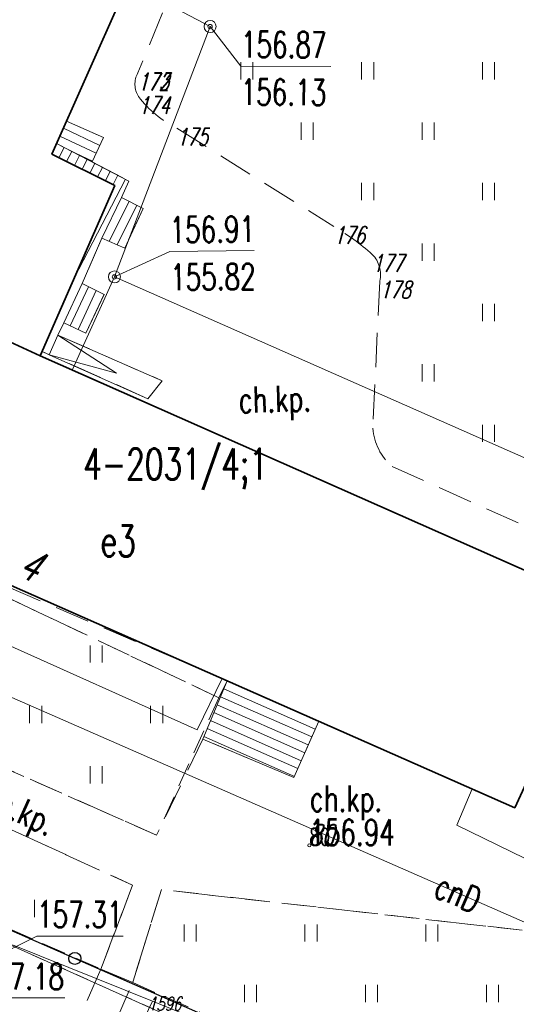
# Model space of a CAD drawing. Header units: metres. Extents: x 8438757 to 16876328, y 5732263 to 11465158.
# Tile 5 of 19: x 8438916 to 8438945, y 5732362 to 5732419. Entities that reach past the tile are written whole.
import ezdxf
from ezdxf.enums import TextEntityAlignment as Align

# ---------------------------------------------------------------- set-up
doc = ezdxf.new("R2010")
doc.units = ezdxf.units.M
doc.header["$MEASUREMENT"] = 0
for name, pattern in [('2_KTCR02', [3, 2, -1]), ('2_PTTU', [2.1, 1.4, -0.7]), ('3_1', [0]), ('3_EGBB01', [0]), ('3_EGBP15', [0]), ('3_EGBP15G', [0]), ('3_EGBS10', [0]), ('3_EGBS10G', [0]), ('4_1', [0]), ('4_SUPC_01', [0]), ('4_SUPE_01', [0]), ('4_SUPK_01', [0]), ('4_SUPT_01', [0]), ('4_SUPW_01', [0]), ('GDE', [0]), ('GUZ', [1.4, 0.7, -0.7])]:
    doc.linetypes.add(name, pattern=pattern)
doc.layers.get('0').update_dxf_attribs({"color": 250, "linetype": 'CONTINUOUS', "lineweight": 100})
for name, color, linetype, lineweight in [('Dzialki', 7, 'GDE', 18), ('EADTD_T_0', 7, 'CONTINUOUS', 18), ('EGBB_E_T_1', 7, 'CONTINUOUS', 18), ('EGBB_L_1', 7, '3_EGBB01', 35), ('EGBB_T_0', 7, 'CONTINUOUS', 18), ('EGBE_L_3', 7, '3_EGBS10', 18), ('EGBE_L_7', 7, '3_EGBP15', 18), ('KTCR_E_T_1', 7, 'CONTINUOUS', 15), ('KTCR_L_1', 7, '2_KTCR02', 18), ('KTOK_L_4', 7, 'CONTINUOUS', 25), ('PIKIETY_3_T_0', 255, 'CONTINUOUS', 0), ('PIKIETY_T_0', 6, 'CONTINUOUS', 18), ('PIKIETY_T_1', 5, 'CONTINUOUS', 18), ('PIKIETY_T_3', 5, 'CONTINUOUS', 18), ('PTTU_L_2', 7, '2_PTTU', 18), ('RTPW_T_1', 7, 'CONTINUOUS', 15), ('SUPC_E_T_1', 7, 'CONTINUOUS', 15), ('SUPC_L_1', 200, '4_SUPC_01', 18), ('SUPE_L_3', 1, '4_SUPE_01', 18), ('SUPK_L_0', 34, '4_SUPK_01', 18), ('SUPK_L_4', 34, '4_SUPK_01', 18), ('SUPT_L_0', 30, '4_SUPT_01', 18), ('SUPW_L_0', 5, '4_SUPW_01', 18), ('SUTK_T_0', 7, 'CONTINUOUS', 18), ('SUTW_T_0', 5, 'CONTINUOUS', 18), ('SUUK_T_2', 34, 'CONTINUOUS', 18), ('Uzytki', 7, 'GUZ', 18)]:
    doc.layers.add(name, color=color, linetype=linetype, lineweight=lineweight)
doc.styles.get("Standard").update_dxf_attribs({"font": 'Simplex.SHX', "width": 0.75})

# ---------------------------------------------------------------- blocks, each defined once
blk = doc.blocks.new('2_PTTU04')
at = {"linetype": 'Continuous'}
for p, q in [((-0.35, -0.5), (-0.35, 0.5)), ((0.35, -0.5), (0.35, 0.5))]:
    blk.add_line(p, q, dxfattribs=at)
blk = doc.blocks.new('2_RTPW02')
at = {"linetype": 'Continuous'}
blk.add_circle((0, 0), 0.09, dxfattribs=at)
blk = doc.blocks.new('4_SUPS01_05')
at = {"linetype": 'Continuous'}
blk.add_circle((0, 0), 0.125, dxfattribs=at)
blk = doc.blocks.new('4_SUUS15_05')
at = {"linetype": 'Continuous'}
blk.add_circle((0, 0), 0.35, dxfattribs=at)

msp = doc.modelspace()

# ---------------------------------------------------------------- linework, layer by layer
at = {"layer": 'Dzialki'}
msp.add_line((8438822.517, 5732406.792), (8438995.497, 5732329.209), dxfattribs=at)
msp.add_line((8438822.517, 5732406.792), (8438995.497, 5732329.209), dxfattribs=at)
at = {"layer": 'EGBB_L_1', "linetype": '3_EGBB01'}
for p, q in [((8438918.183, 5732410.756), (8438929.562, 5732436.372)), ((8438921.819, 5732408.952), (8438918.183, 5732410.756)), ((8438917.502, 5732399.075), (8438921.819, 5732408.952)), ((8438917.502, 5732399.075), (8438902.006, 5732406.255)), ((8438917.502, 5732399.075), (8438902.006, 5732406.255)), ((8438880.521, 5732401.371), (8438944.978, 5732372.912)), ((8438880.521, 5732401.371), (8438944.978, 5732372.912)), ((8438946.957, 5732386.033), (8438917.502, 5732399.075)), ((8438944.978, 5732372.912), (8438950.687, 5732385.42))]:
    msp.add_line(p, q, dxfattribs=at)
at = {"layer": 'EGBE_L_3', "linetype": '3_EGBS10'}
for p, q in [((8438919.033, 5732412.668), (8438918.449, 5732411.378)), ((8438921.172, 5732411.718), (8438919.033, 5732412.668)), ((8438918.183, 5732410.756), (8438918.449, 5732411.378)), ((8438918.449, 5732411.378), (8438920.51, 5732410.309)), ((8438921.819, 5732408.952), (8438918.183, 5732410.756)), ((8438917.614, 5732399.329), (8438921.819, 5732408.952)), ((8438922.64, 5732409.203), (8438922.2, 5732408.245)), ((8438922.2, 5732408.245), (8438921.076, 5732405.899)), ((8438923.461, 5732407.619), (8438922.396, 5732405.322)), ((8438921.076, 5732405.899), (8438919.933, 5732403.264)), ((8438922.396, 5732405.322), (8438921.076, 5732405.899)), ((8438919.933, 5732403.264), (8438918.872, 5732400.997)), ((8438919.933, 5732403.264), (8438921.214, 5732402.639)), ((8438921.214, 5732402.639), (8438920.148, 5732400.4)), ((8438918.872, 5732400.997), (8438918.523, 5732400.278)), ((8438918.523, 5732400.278), (8438918.019, 5732399.148)), ((8438918.019, 5732399.148), (8438917.614, 5732399.329)), ((8438928.326, 5732380.264), (8438926.914, 5732376.886)), ((8438933.627, 5732377.924), (8438928.326, 5732380.264)), ((8438926.914, 5732376.886), (8438932.186, 5732374.659))]:
    msp.add_line(p, q, dxfattribs=at)
at = {"layer": 'EGBE_L_3', "linetype": '3_1'}
for p, q in [((8438920.959, 5732411.266), (8438918.847, 5732412.258)), ((8438920.747, 5732410.813), (8438918.641, 5732411.802)), ((8438921.172, 5732411.718), (8438921.172, 5732411.718)), ((8438918.449, 5732411.378), (8438918.449, 5732411.378)), ((8438918.893, 5732411.148), (8438918.586, 5732410.556)), ((8438920.534, 5732410.361), (8438919.218, 5732410.979)), ((8438919.337, 5732410.917), (8438919.034, 5732410.334)), ((8438919.781, 5732410.687), (8438919.482, 5732410.112)), ((8438920.224, 5732410.457), (8438919.93, 5732409.889)), ((8438920.668, 5732410.226), (8438920.378, 5732409.667)), ((8438921.112, 5732409.996), (8438920.826, 5732409.445)), ((8438922.443, 5732409.305), (8438919.47, 5732403.577)), ((8438921.556, 5732409.766), (8438921.274, 5732409.223)), ((8438921.999, 5732409.535), (8438921.722, 5732409)), ((8438922.2, 5732408.245), (8438922.2, 5732408.245)), ((8438922.648, 5732408.022), (8438921.502, 5732405.712)), ((8438923.096, 5732407.8), (8438921.961, 5732405.512)), ((8438919.242, 5732400.824), (8438920.3, 5732403.085)), ((8438919.695, 5732400.612), (8438920.749, 5732402.866)), ((8438920.148, 5732400.4), (8438921.198, 5732402.646)), ((8438933.425, 5732377.467), (8438928.134, 5732379.803)), ((8438933.223, 5732377.009), (8438927.941, 5732379.341)), ((8438933.021, 5732376.552), (8438927.748, 5732378.88)), ((8438932.617, 5732375.637), (8438927.362, 5732377.957)), ((8438932.819, 5732376.094), (8438927.555, 5732378.419)), ((8438933.627, 5732377.924), (8438933.627, 5732377.924)), ((8438932.415, 5732375.18), (8438927.169, 5732377.496)), ((8438932.213, 5732374.722), (8438926.976, 5732377.035))]:
    msp.add_line(p, q, dxfattribs=at)
at = {"layer": 'EGBE_L_3', "linetype": '3_EGBS10G'}
for p, q in [((8438920.51, 5732410.309), (8438921.172, 5732411.718)), ((8438918.449, 5732411.378), (8438922.64, 5732409.203)), ((8438922.2, 5732408.245), (8438923.461, 5732407.619)), ((8438920.148, 5732400.4), (8438918.872, 5732400.997)), ((8438932.186, 5732374.659), (8438933.627, 5732377.924))]:
    msp.add_line(p, q, dxfattribs=at)
at = {"layer": 'EGBE_L_7', "linetype": '3_EGBP15'}
for p, q in [((8438918.019, 5732399.148), (8438918.523, 5732400.278)), ((8438918.523, 5732400.278), (8438924.568, 5732397.636)), ((8438924.568, 5732397.636), (8438923.737, 5732396.597))]:
    msp.add_line(p, q, dxfattribs=at)
at = {"layer": 'EGBE_L_7', "linetype": '3_1'}
for p, q in [((8438921.924, 5732398.083), (8438918.523, 5732400.278)), ((8438918.019, 5732399.148), (8438921.924, 5732398.083))]:
    msp.add_line(p, q, dxfattribs=at)
at = {"layer": 'EGBE_L_7', "linetype": '3_EGBP15G'}
msp.add_line((8438923.737, 5732396.597), (8438918.019, 5732399.148), dxfattribs=at)
at = {"layer": 'KTCR_L_1', "linetype": '2_KTCR02'}
for p, q in [((8438926.104, 5732428.575), (8438919.033, 5732412.668)), ((8438926.847, 5732424.501), (8438923.157, 5732415.461)), ((8438919.033, 5732412.668), (8438921.172, 5732411.718)), ((8438925.407, 5732412.261), (8438934.507, 5732406.571)), ((8438921.172, 5732411.718), (8438920.51, 5732410.309)), ((8438920.51, 5732410.309), (8438922.64, 5732409.203)), ((8438922.64, 5732409.203), (8438922.2, 5732408.245)), ((8438922.2, 5732408.245), (8438923.461, 5732407.619)), ((8438923.461, 5732407.619), (8438922.396, 5732405.322)), ((8438921.076, 5732405.899), (8438919.933, 5732403.264)), ((8438922.396, 5732405.322), (8438921.076, 5732405.899)), ((8438919.933, 5732403.264), (8438921.214, 5732402.639)), ((8438937.157, 5732403.411), (8438936.758, 5732394.886)), ((8438921.214, 5732402.639), (8438920.148, 5732400.4)), ((8438918.872, 5732400.997), (8438918.523, 5732400.278)), ((8438920.148, 5732400.4), (8438918.872, 5732400.997)), ((8438918.523, 5732400.278), (8438924.568, 5732397.636)), ((8438917.614, 5732399.329), (8438917.502, 5732399.075)), ((8438917.502, 5732399.075), (8438936.899, 5732390.487)), ((8438923.737, 5732396.597), (8438917.614, 5732399.329)), ((8438924.568, 5732397.636), (8438923.737, 5732396.597)), ((8438937.867, 5732392.672), (8438947.263, 5732388.467)), ((8438901.877, 5732391.594), (8438927.84, 5732379.285)), ((8438901.877, 5732391.594), (8438928.326, 5732380.264)), ((8438901.877, 5732391.594), (8438928.326, 5732380.264)), ((8438946.957, 5732386.033), (8438936.899, 5732390.487)), ((8438924.242, 5732371.315), (8438898.645, 5732382.67)), ((8438924.242, 5732371.315), (8438898.645, 5732382.67)), ((8438928.326, 5732380.264), (8438927.84, 5732379.285)), ((8438947.808, 5732379.113), (8438944.978, 5732372.912)), ((8438899.855, 5732378.947), (8438922.846, 5732368.429)), ((8438933.627, 5732377.924), (8438932.186, 5732374.659)), ((8438944.978, 5732372.912), (8438933.627, 5732377.924)), ((8438926.914, 5732376.886), (8438924.242, 5732371.315)), ((8438932.186, 5732374.659), (8438926.914, 5732376.886)), ((8438922.846, 5732368.429), (8438921.019, 5732363.572)), ((8438924.519, 5732368.172), (8438922.858, 5732362.782)), ((8438945.393, 5732365.82), (8438924.519, 5732368.172)), ((8438921.019, 5732363.572), (8438920.017, 5732361.281)), ((8438922.858, 5732362.782), (8438921.019, 5732363.572)), ((8438921.857, 5732360.491), (8438922.858, 5732362.782))]:
    msp.add_line(p, q, dxfattribs=at)
for centre, radius, start, end in [((8438924.303, 5732414.809), 1.318, 150.3535, 212.9913), ((8438928.175, 5732417.854), 6.24, 217.0815, 243.6653), ((8438927.468, 5732394.594), 13.892, 48.2041, 59.5572), ((8438935.53, 5732403.787), 1.67, 346.9926, 44.2091), ((8438940.033, 5732395.141), 3.285, 184.4607, 228.7371)]:
    msp.add_arc(centre, radius, start, end, dxfattribs=at)
at = {"layer": 'KTOK_L_4'}
for p, q in [((8438919.504, 5732364.186), (8438901.193, 5732372.209)), ((8438928.659, 5732360.175), (8438919.504, 5732364.186))]:
    msp.add_line(p, q, dxfattribs=at)
msp.add_circle((8438919.504, 5732364.186), 0.35, dxfattribs=at)
at = {"layer": 'PTTU_L_2', "linetype": '2_KTCR02'}
for p, q in [((8438926.847, 5732424.501), (8438923.157, 5732415.461)), ((8438925.407, 5732412.261), (8438934.507, 5732406.571)), ((8438937.157, 5732403.411), (8438936.758, 5732394.886)), ((8438937.867, 5732392.672), (8438947.263, 5732388.467))]:
    msp.add_line(p, q, dxfattribs=at)
at = {"layer": 'PTTU_L_2', "linetype": '2_PTTU'}
for p, q in [((8438901.877, 5732391.594), (8438927.84, 5732379.285)), ((8438869.545, 5732386.095), (8438921.019, 5732363.572)), ((8438924.242, 5732371.315), (8438898.645, 5732382.67)), ((8438924.242, 5732371.315), (8438898.645, 5732382.67)), ((8438927.84, 5732379.285), (8438924.242, 5732371.315)), ((8438922.846, 5732368.429), (8438899.855, 5732378.947)), ((8438921.019, 5732363.572), (8438922.846, 5732368.429)), ((8438924.519, 5732368.172), (8438922.858, 5732362.782)), ((8438945.393, 5732365.82), (8438924.519, 5732368.172)), ((8438922.858, 5732362.782), (8438964.995, 5732344.252))]:
    msp.add_line(p, q, dxfattribs=at)
at = {"layer": 'PTTU_L_2', "linetype": '2_KTCR02'}
for centre, radius, start, end in [((8438924.303, 5732414.809), 1.318, 150.3535, 212.9913), ((8438928.175, 5732417.854), 6.24, 217.0815, 243.6653), ((8438927.468, 5732394.594), 13.892, 48.2041, 59.5572), ((8438935.53, 5732403.787), 1.67, 346.9926, 44.2091), ((8438940.033, 5732395.141), 3.285, 184.4607, 228.7371)]:
    msp.add_arc(centre, radius, start, end, dxfattribs=at)
at = {"layer": 'SUPC_L_1', "linetype": '4_SUPC_01'}
msp.add_line((8438905.27, 5732383.949), (8438964.965, 5732357.748), dxfattribs=at)
at = {"layer": 'SUPC_L_1', "linetype": '4_1'}
msp.add_line((8438964.965, 5732357.748), (8438905.27, 5732383.949), dxfattribs=at)
at = {"layer": 'SUPE_L_3', "linetype": '4_SUPE_01'}
for p, q in [((8438926.586, 5732377.43), (8438902.211, 5732388.358)), ((8438926.586, 5732377.43), (8438902.211, 5732388.358)), ((8438928.026, 5732380.397), (8438926.586, 5732377.43))]:
    msp.add_line(p, q, dxfattribs=at)
at = {"layer": 'SUPK_L_0', "linetype": '4_SUPK_01'}
for p, q in [((8438927.335, 5732418.151), (8438922.584, 5732420.664)), ((8438921.797, 5732403.65), (8438927.335, 5732418.151)), ((8438977.481, 5732379.084), (8438921.797, 5732403.65))]:
    msp.add_line(p, q, dxfattribs=at)
at = {"layer": 'SUPK_L_0', "linetype": '4_1'}
for p, q in [((8438922.584, 5732420.664), (8438927.335, 5732418.151)), ((8438927.335, 5732418.151), (8438921.797, 5732403.65)), ((8438977.481, 5732379.084), (8438921.797, 5732403.65))]:
    msp.add_line(p, q, dxfattribs=at)
at = {"layer": 'SUPK_L_4', "linetype": '4_SUPK_01'}
msp.add_line((8438921.797, 5732403.65), (8438919.362, 5732398.251), dxfattribs=at)
at = {"layer": 'SUPK_L_4', "linetype": '4_1'}
msp.add_line((8438921.797, 5732403.65), (8438919.362, 5732398.251), dxfattribs=at)
at = {"layer": 'SUPT_L_0', "linetype": '4_SUPT_01'}
for p, q in [((8438942.503, 5732374.005), (8438941.624, 5732371.901)), ((8438941.624, 5732371.901), (8438948.032, 5732368.756))]:
    msp.add_line(p, q, dxfattribs=at)
at = {"layer": 'SUPW_L_0', "linetype": '4_SUPW_01'}
for p, q in [((8438924.011, 5732361.703), (8438915.907, 5732364.971)), ((8438924.011, 5732361.703), (8438922.505, 5732358.666)), ((8438946.477, 5732352.641), (8438924.011, 5732361.703))]:
    msp.add_line(p, q, dxfattribs=at)
at = {"layer": 'SUPW_L_0', "linetype": '4_1'}
for p, q in [((8438924.011, 5732361.703), (8438915.907, 5732364.971)), ((8438924.011, 5732361.703), (8438915.907, 5732364.971)), ((8438924.011, 5732361.703), (8438922.505, 5732358.666)), ((8438946.477, 5732352.641), (8438924.011, 5732361.703))]:
    msp.add_line(p, q, dxfattribs=at)
at = {"layer": 'SUTK_T_0', "linetype": 'Continuous'}
for p, q in [((8438927.335, 5732418.151), (8438929.117, 5732415.864)), ((8438929.117, 5732415.864), (8438934.328, 5732415.831)), ((8438921.797, 5732403.65), (8438925.005, 5732405.125)), ((8438925.005, 5732405.125), (8438929.891, 5732405.178)), ((8438913.935, 5732361.894), (8438918.929, 5732361.894))]:
    msp.add_line(p, q, dxfattribs=at)
at = {"layer": 'SUTW_T_0', "linetype": 'Continuous'}
for p, q in [((8438915.877, 5732364.761), (8438917.314, 5732365.476)), ((8438917.314, 5732365.476), (8438922.308, 5732365.476))]:
    msp.add_line(p, q, dxfattribs=at)
at = {"layer": 'Uzytki'}
msp.add_line((8438822.517, 5732406.792), (8438995.917, 5732329.021), dxfattribs=at)
msp.add_line((8438822.517, 5732406.792), (8438995.917, 5732329.021), dxfattribs=at)

# ---------------------------------------------------------------- block references
at = {"layer": 'PTTU_L_2'}
for p in [(8438929.457, 5732415.591), (8438936.457, 5732415.591), (8438943.457, 5732415.591), (8438932.957, 5732412.091), (8438939.957, 5732412.091), (8438936.457, 5732408.591), (8438943.457, 5732408.591), (8438939.957, 5732405.091), (8438943.457, 5732401.591), (8438939.957, 5732398.091), (8438943.457, 5732394.591), (8438920.742, 5732381.815), (8438917.242, 5732378.315), (8438924.242, 5732378.315), (8438920.742, 5732374.815), (8438917.519, 5732367.072), (8438926.179, 5732365.659), (8438933.179, 5732365.659), (8438940.179, 5732365.659), (8438929.679, 5732362.159), (8438936.679, 5732362.159), (8438943.679, 5732362.159)]:
    msp.add_blockref('2_PTTU04', p, dxfattribs=at)
at = {"layer": 'RTPW_T_1'}
msp.add_blockref('2_RTPW02', (8438933.077, 5732370.731), dxfattribs=at)
at = {"layer": 'SUTK_T_0'}
for p in [(8438927.335, 5732418.151), (8438921.797, 5732403.65)]:
    msp.add_blockref('4_SUPS01_05', p, dxfattribs=at)
at = {"layer": 'SUUK_T_2'}
for p in [(8438927.335, 5732418.151), (8438921.797, 5732403.65)]:
    msp.add_blockref('4_SUUS15_05', p, dxfattribs=at)

# ---------------------------------------------------------------- texts
at = {"layer": 'EADTD_T_0', "oblique": 15, "width": 0.7}
msp.add_text('4', height=1.8, rotation=336.7549, dxfattribs=at).set_placement((8438916.127, 5732386.372))
at = {"layer": 'EGBB_E_T_1', "width": 0.7}
msp.add_text('e3', height=1.8, dxfattribs=at).set_placement((8438920.986, 5732389.255), align=Align.TOP_LEFT)
at = {"layer": 'EGBB_T_0', "width": 0.7}
msp.add_text('4-2031/4;1', height=1.8, dxfattribs=at).set_placement((8438919.995, 5732391.912))
at = {"layer": 'KTCR_E_T_1', "width": 0.7}
for rotation, p in [(1.4688, (8438931.088, 5732396.331)), (335.9892, (8438916.243, 5732372.561))]:
    msp.add_text('ch.kp.', height=1.5, rotation=rotation, dxfattribs=at).set_placement(p, align=Align.MIDDLE)
msp.add_text('ch.kp.', height=1.5, dxfattribs=at).set_placement((8438935.203, 5732373.195), align=Align.MIDDLE)
at = {"layer": 'PIKIETY_3_T_0', "oblique": 15, "width": 0.7}
msp.add_text('1596', height=0.8, dxfattribs=at).set_placement((8438923.737, 5732361.161))
at = {"layer": 'PIKIETY_T_0', "oblique": 15, "width": 0.7}
for s, p in [('173', (8438923.157, 5732415.461)), ('172', (8438923.157, 5732415.451)), ('174', (8438923.197, 5732414.091)), ('175', (8438925.407, 5732412.261)), ('176', (8438934.507, 5732406.571)), ('177', (8438936.727, 5732404.951)), ('178', (8438937.157, 5732403.411))]:
    msp.add_text(s, height=1, dxfattribs=at).set_placement(p, align=Align.TOP_LEFT)
at = {"layer": 'PIKIETY_T_1', "width": 0.7}
msp.add_text('80', height=1, dxfattribs=at).set_placement((8438933.077, 5732370.731))
at = {"layer": 'PIKIETY_T_3', "oblique": 15, "width": 0.7}
msp.add_text('80', height=1.2, dxfattribs=at).set_placement((8438933.077, 5732370.731))
at = {"layer": 'RTPW_T_1', "width": 0.7}
msp.add_text('156.94', height=1.5, rotation=359.9291, dxfattribs=at).set_placement((8438933.077, 5732370.731))
at = {"layer": 'SUPC_E_T_1', "width": 0.7}
msp.add_text('cnD', height=1.5, rotation=336.3023, dxfattribs=at).set_placement((8438941.689, 5732367.964), align=Align.MIDDLE)
at = {"layer": 'SUTK_T_0', "width": 0.7}
for s, rotation, p in [('156.87', 359.63, (8438929.129, 5732417.864)), ('156.13', 359.63, (8438929.112, 5732415.114)), ('156.91', 0.62, (8438924.983, 5732407.125)), ('155.82', 0.62, (8438925.013, 5732404.375))]:
    msp.add_text(s, height=1.5, rotation=rotation, dxfattribs=at).set_placement(p, align=Align.TOP_LEFT)
msp.add_text('157.18', height=1.5, dxfattribs=at).set_placement((8438913.935, 5732363.894), align=Align.TOP_LEFT)
at = {"layer": 'SUTW_T_0', "width": 0.7}
msp.add_text('157.31', height=1.5, dxfattribs=at).set_placement((8438917.314, 5732365.976))

doc.saveas('drawing.dxf')
